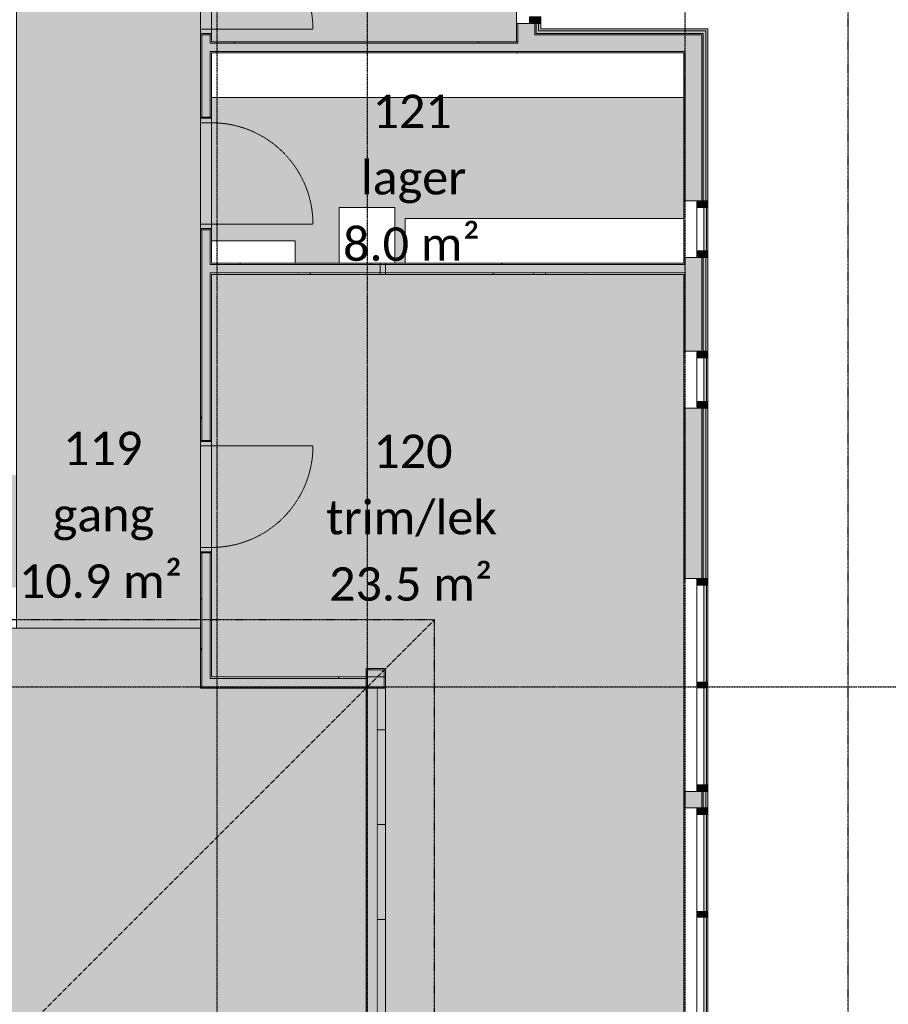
# Model space of a CAD drawing. Header units: millimetres. Extents: x -66110 to 16285, y -16697 to 38719.
# Tile 31 of 35: x -15571 to -7777, y 18750 to 27585. Entities that reach past the tile are written whole.
import ezdxf

# ---------------------------------------------------------------- set-up
doc = ezdxf.new("R2010")
doc.units = ezdxf.units.MM
for name, pattern in [('Dash 1mm', [2, 1, -1]), ('Grid Line', [5, 2, -1, 1, -1]), ('Overhead', [3.96875, 2.38125, -1.5875])]:
    doc.linetypes.add(name, pattern=pattern)
for name, color, linetype, lineweight in [('Curtain Panels', 7, 'Continuous', 9), ('Curtain Wall Mullions', 7, 'Continuous', 18), ('Doors', 7, 'Dash 1mm', 9), ('IfcAnnotation', 7, 'Continuous', 9), ('IfcCurtainWall', 7, 'Continuous', 9), ('IfcDoor', 7, 'Continuous', 9), ('IfcGrid', 7, 'Continuous', 9), ('IfcWall', 7, 'Continuous', 9), ('Not Exported', 7, 'Continuous', 9)]:
    doc.layers.add(name, color=color, linetype=linetype, lineweight=lineweight)
doc.layers.add('IfcFurniture', color=9, linetype='Continuous', lineweight=9, true_color=0x808080)
doc.styles.add('Calibri', font='calibri.ttf', dxfattribs={"height": 300})
pattern_1 = [(0, (0, 0), (812.8, 203.2), [67.056, -542.544, 67.056, -542.544, -3251.2]), (0, (0, 0), (812.8, 203.2), [-1219.2, 67.056, -1152.144, 67.056, -542.544, -1422.4]), (0, (0, 0), (812.8, 203.2), [-3048, 67.056, -339.344, 67.056, -948.944]), (120, (304.8, 101.6), (-582.3764, 602.3054), [67.056, -542.544, 67.056, -542.544, -3251.2]), (120, (304.8, 101.6), (-582.3764, 602.3054), [-1219.2, 67.056, -1152.144, 67.056, -542.544, -1422.4]), (120, (304.8, 101.6), (-582.3764, 602.3054), [-3048, 67.056, -339.344, 67.056, -948.944]), (240, (406.4, 508), (-230.4236, -805.5054), [67.056, -542.544, 67.056, -542.544, -3251.2]), (240, (406.4, 508), (-230.4236, -805.5054), [-1219.2, 67.056, -1152.144, 67.056, -542.544, -1422.4]), (240, (406.4, 508), (-230.4236, -805.5054), [-3048, 67.056, -339.344, 67.056, -948.944])]

# ---------------------------------------------------------------- blocks, each defined once
blk = doc.blocks.new('Dør Enkel - D10x21-1549421-plan 01 eksist_ 200')
at = {"layer": 'Doors', "linetype": 'Continuous'}
for p, q in [((455, 50), (455, 960)), ((-495, -50), (-495, 50)), ((-495, 50), (-455, 50)), ((-455, 50), (-455, -50)), ((455, 50), (455, -50)), ((455, 50), (495, 50)), ((495, 50), (495, -50)), ((-455, -50), (-495, -50)), ((495, -50), (455, -50))]:
    blk.add_line(p, q, dxfattribs=at)
at = {"layer": 'Doors'}
blk.add_arc((455, 50), 910, 90, 180, dxfattribs=at)
at = {"layer": 'IfcDoor'}
for p, q in [((-455, 50), (455, 50)), ((-455, -50), (455, -50))]:
    blk.add_line(p, q, dxfattribs=at)
blk = doc.blocks.new('Dør Enkel_Glassfelt - D10x21__Glassfelt-1556728-plan 01 eksist_ 200')
at = {"layer": 'Doors', "color": 150, "linetype": 'Continuous', "true_color": 0x0080ff}
blk.add_line((455, 50), (455, 960), dxfattribs=at)
at = {"layer": 'Doors', "linetype": 'Continuous'}
for p, q in [((-495, -50), (-495, 50)), ((-495, 50), (-455, 50)), ((-455, 50), (-455, -50)), ((455, 50), (455, -50)), ((455, 50), (495, 50)), ((495, 50), (495, -50)), ((-455, -50), (-495, -50)), ((495, -50), (455, -50))]:
    blk.add_line(p, q, dxfattribs=at)
at = {"layer": 'Doors'}
blk.add_arc((455, 50), 910, 90, 180, dxfattribs=at)
at = {"layer": 'IfcDoor'}
for p, q in [((-455, 50), (455, 50)), ((-455, -50), (455, -50))]:
    blk.add_line(p, q, dxfattribs=at)
blk = doc.blocks.new('Dør Enkel_Glassfelt - D10x21__Glassfelt-1552425-plan 01 eksist_ 200')
at = {"layer": 'Doors', "linetype": 'Continuous'}
for p, q in [((-455, 50), (-495, 50)), ((-495, 50), (-495, -50)), ((-455, -50), (-455, 50)), ((455, -50), (455, 50)), ((495, 50), (455, 50)), ((495, -50), (495, 50)), ((-495, -50), (-455, -50)), ((455, -50), (495, -50))]:
    blk.add_line(p, q, dxfattribs=at)
at = {"layer": 'Doors', "color": 150, "linetype": 'Continuous', "true_color": 0x0080ff}
blk.add_line((455, -50), (455, -960), dxfattribs=at)
at = {"layer": 'Doors'}
blk.add_arc((455, -50), 910, 180, 270, dxfattribs=at)
at = {"layer": 'IfcDoor'}
for p, q in [((-455, 50), (455, 50)), ((-455, -50), (455, -50))]:
    blk.add_line(p, q, dxfattribs=at)
blk = doc.blocks.new('Åpning_instant - 9x21-1771243-plan 01 eksist_ 200')
at = {"layer": 'Doors', "color": 8, "true_color": 0x808080}
for p, q in [((-1487.5, 87.5), (1487.5, 87.5)), ((-1487.5, -87.5), (1487.5, -87.5))]:
    blk.add_line(p, q, dxfattribs=at)
blk = doc.blocks.new('_furniture_boks instance - _furniture_boks instance-1749341-plan 01 eksist_ 200')
at = {"layer": 'IfcFurniture'}
blk.add_line((2118.75, 200), (-2118.75, 200), dxfattribs=at)
blk = doc.blocks.new('_furniture_boks instance - _furniture_boks instance-1749342-plan 01 eksist_ 200')
at = {"layer": 'IfcFurniture'}
for p, q in [((1250, -200), (1250, 200)), ((-1250, -200), (1250, -200))]:
    blk.add_line(p, q, dxfattribs=at)
blk = doc.blocks.new('_furniture_boks instance - _furniture_boks instance-1749343-plan 01 eksist_ 200')
at = {"layer": 'IfcFurniture'}
for p, q in [((250, 250), (-250, 250)), ((-250, 250), (-250, -250)), ((250, -250), (250, 250)), ((-250, -250), (250, -250))]:
    blk.add_line(p, q, dxfattribs=at)
blk = doc.blocks.new('_furniture_boks instance - _furniture_boks instance-1749344-plan 01 eksist_ 200')
at = {"layer": 'IfcFurniture'}
for p, q in [((375, 100), (-375, 100)), ((-375, 100), (-375, -100)), ((375, -100), (375, 100)), ((-375, -100), (375, -100))]:
    blk.add_line(p, q, dxfattribs=at)
blk = doc.blocks.new('Rectangular Mullion - 50x100 høyre-1697099-plan 01 eksist_ 200')
at = {"layer": 'IfcCurtainWall', "true_color": 0xa62f11}
h = blk.add_hatch(color=24, dxfattribs=at)
h.paths.add_polyline_path([(0, 50), (-1, 50), (0, -50)])
h.paths.add_polyline_path([(-10, -50), (-10, 50), (-60, 50), (-60, -50), (-18.3, -50)])
at = {"layer": 'Curtain Wall Mullions'}
for p, q in [((-60, 50), (-60, -50)), ((-10, 50), (-60, 50)), ((-10, -50), (-10, 50)), ((0, 50), (-1, 50)), ((-1, 50), (-1, -50)), ((0, -50), (0, 50)), ((-60, -50), (-10, -50)), ((-1, -50), (0, -50))]:
    blk.add_line(p, q, dxfattribs=at)
blk = doc.blocks.new('System Panel - Gf100-1568728-plan 01 eksist_ 200')
at = {"layer": 'IfcCurtainWall', "true_color": 0x80ffff}
blk.add_hatch(color=131, dxfattribs=at).paths.add_polyline_path([(-195, -12.5), (-195, -37.5), (195, -37.5), (195, -12.5), (37.2, -12.5)])
at = {"layer": 'Curtain Panels'}
for p, q in [((-195, -12.5), (195, -12.5)), ((-195, -37.5), (-195, -12.5)), ((195, -37.5), (-195, -37.5)), ((195, -37.5), (195, -12.5))]:
    blk.add_line(p, q, dxfattribs=at)
blk = doc.blocks.new('Rectangular Mullion - 50x100 høyre-1566875-plan 01 eksist_ 200')
at = {"layer": 'IfcCurtainWall'}
for p, q in [((-17599.6, 32604.1), (-17989.6, 32604.1)), ((-17989.6, 32504.1), (-17599.6, 32504.1))]:
    blk.add_line(p, q, dxfattribs=at)
blk = doc.blocks.new('Rectangular Mullion - 50x100 venstre-V18-plan 01 eksist_ 200')
at = {"layer": 'IfcCurtainWall', "lineweight": 18, "true_color": 0xa62f11}
h = blk.add_hatch(color=24, dxfattribs=at)
h.paths.add_polyline_path([(-60, -50), (-60, 50), (-10, 50), (-10, -50)])
h.paths.add_polyline_path([(-1, 50), (0, 50), (-1, -17.5)])
at = {"layer": 'Curtain Wall Mullions'}
for p, q in [((-60, 50), (-60, -50)), ((-60, 50), (-10, 50)), ((-10, -50), (-10, 50)), ((0, 50), (-1, 50)), ((-1, 50), (-1, -50)), ((0, -50), (0, 50)), ((-60, -50), (-10, -50)), ((0, -50), (-1, -50))]:
    blk.add_line(p, q, dxfattribs=at)
blk = doc.blocks.new('Rectangular Mullion - 50x100 høyre-V19-plan 01 eksist_ 200')
at = {"layer": 'IfcCurtainWall', "true_color": 0xa62f11}
h = blk.add_hatch(color=24, dxfattribs=at)
h.paths.add_polyline_path([(0, 50), (-1, 50), (0, -17.5)])
h.paths.add_polyline_path([(-10, -50), (-10, 50), (-60, 50), (-60, -50)])
at = {"layer": 'Curtain Wall Mullions'}
for p, q in [((-60, 50), (-60, -50)), ((-60, 50), (-10, 50)), ((-10, -50), (-10, 50)), ((0, 50), (-1, 50)), ((-1, 50), (-1, -50)), ((0, -50), (0, 50)), ((-60, -50), (-10, -50)), ((0, -50), (-1, -50))]:
    blk.add_line(p, q, dxfattribs=at)
blk = doc.blocks.new('Rectangular Mullion - 50x100 venstre-V20-plan 01 eksist_ 200')
at = {"layer": 'IfcCurtainWall', "lineweight": 18, "true_color": 0xa62f11}
blk.add_hatch(color=24, dxfattribs=at).paths.add_polyline_path([(-60, -50), (-60, 50), (-10, 50), (-10, -50)])
at = {"layer": 'Curtain Wall Mullions'}
for p, q in [((-60, 50), (-60, -50)), ((-60, 50), (-10, 50)), ((-10, -50), (-10, 50)), ((0, 50), (-1, 50)), ((-1, 50), (-1, -50)), ((0, -50), (0, 50)), ((-60, -50), (-10, -50)), ((0, -50), (-1, -50))]:
    blk.add_line(p, q, dxfattribs=at)
blk = doc.blocks.new('Rectangular Mullion - 50x100 høyre-V21-plan 01 eksist_ 200')
at = {"layer": 'IfcCurtainWall', "true_color": 0xa62f11}
blk.add_hatch(color=24, dxfattribs=at).paths.add_polyline_path([(-10, -50), (-10, 50), (-60, 50), (-60, -50)])
at = {"layer": 'Curtain Wall Mullions'}
for p, q in [((-60, 50), (-60, -50)), ((-60, 50), (-10, 50)), ((-10, -50), (-10, 50)), ((0, 50), (-1, 50)), ((-1, 50), (-1, -50)), ((0, -50), (0, 50)), ((-60, -50), (-10, -50)), ((0, -50), (-1, -50))]:
    blk.add_line(p, q, dxfattribs=at)
blk = doc.blocks.new('Rectangular Mullion - 50x100 høyre-1696992-plan 01 eksist_ 200')
at = {"layer": 'IfcCurtainWall', "true_color": 0xa62f11}
blk.add_hatch(color=24, dxfattribs=at).paths.add_polyline_path([(-10, -17.5), (-10, 50), (-60, 50), (-60, -50), (-10, -50)])
at = {"layer": 'Curtain Wall Mullions'}
for p, q in [((-60, 50), (-60, -50)), ((-10, 50), (-60, 50)), ((-10, -50), (-10, 50)), ((0, 50), (-1, 50)), ((-1, 50), (-1, -50)), ((0, -50), (0, 50)), ((-60, -50), (-10, -50)), ((-1, -50), (0, -50))]:
    blk.add_line(p, q, dxfattribs=at)
blk = doc.blocks.new('Rectangular Mullion - 50x100 høyre-1685542-plan 01 eksist_ 200')
at = {"layer": 'IfcCurtainWall'}
for p, q in [((-9496, 22569), (-9496, 22560)), ((-9396, 22560), (-9396, 22569))]:
    blk.add_line(p, q, dxfattribs=at)
blk = doc.blocks.new('System Panel - Gf100-1697005-plan 01 eksist_ 200')
at = {"layer": 'IfcCurtainWall', "true_color": 0x80ffff}
blk.add_hatch(color=131, dxfattribs=at).paths.add_polyline_path([(-435, -12.5), (-435, -37.5), (435, -37.5), (435, -12.5), (409.2, -12.5)])
at = {"layer": 'Curtain Panels'}
for p, q in [((435, -12.5), (-435, -12.5)), ((-435, -12.5), (-435, -37.5)), ((-435, -37.5), (435, -37.5)), ((435, -37.5), (435, -12.5))]:
    blk.add_line(p, q, dxfattribs=at)
blk = doc.blocks.new('Rectangular Mullion - 50x100 venstre-1696979-plan 01 eksist_ 200')
at = {"layer": 'IfcCurtainWall', "true_color": 0xa62f11}
blk.add_hatch(color=24, dxfattribs=at).paths.add_polyline_path([(-60, -50), (-60, 50), (-10, 50), (-10, -50)])
at = {"layer": 'Curtain Wall Mullions'}
for p, q in [((-60, -50), (-60, 50)), ((-60, 50), (-10, 50)), ((-10, 50), (-10, -50)), ((-1, -50), (-1, 50)), ((-1, 50), (0, 50)), ((0, 50), (0, -50)), ((-10, -50), (-60, -50)), ((0, -50), (-1, -50))]:
    blk.add_line(p, q, dxfattribs=at)
blk = doc.blocks.new('Rectangular Mullion - 50x100-V22-plan 01 eksist_ 200')
at = {"layer": 'IfcCurtainWall'}
for p, q in [((-9496, 20720), (-9496, 21590)), ((-9396, 21590), (-9396, 20720))]:
    blk.add_line(p, q, dxfattribs=at)
blk = doc.blocks.new('Rectangular Mullion - 50x100-1696989-plan 01 eksist_ 200')
at = {"layer": 'IfcCurtainWall', "true_color": 0xa62f11}
blk.add_hatch(color=24, dxfattribs=at).paths.add_polyline_path([(-25, 50), (25, 50), (25, -50), (-25, -50), (-25, -17.5)])
at = {"layer": 'Curtain Wall Mullions'}
for p, q in [((-25, 50), (25, 50)), ((-25, -50), (-25, 50)), ((25, 50), (25, -50)), ((25, -50), (-25, -50))]:
    blk.add_line(p, q, dxfattribs=at)
blk = doc.blocks.new('System Panel - Gf100-1697024-plan 01 eksist_ 200')
at = {"layer": 'IfcCurtainWall', "true_color": 0x80ffff}
blk.add_hatch(color=131, dxfattribs=at).paths.add_polyline_path([(430, -37.5), (430, -12.5), (-430, -12.5), (-430, -37.5)])
at = {"layer": 'Curtain Panels'}
for p, q in [((430, -12.5), (-430, -12.5)), ((-430, -12.5), (-430, -37.5)), ((-430, -37.5), (430, -37.5)), ((430, -37.5), (430, -12.5))]:
    blk.add_line(p, q, dxfattribs=at)
blk = doc.blocks.new('Rectangular Mullion - 50x100-1686217-plan 01 eksist_ 200')
at = {"layer": 'IfcCurtainWall'}
for p, q in [((-9496, 18672.5), (-9496, 19532.5)), ((-9396, 19532.5), (-9396, 18672.5))]:
    blk.add_line(p, q, dxfattribs=at)

msp = doc.modelspace()

# ---------------------------------------------------------------- hatches: boundary and pattern name
at = {"layer": 'IfcWall', "true_color": 0xffffcd}
h = msp.add_hatch(color=7, dxfattribs=at)
h.paths.add_polyline_path([(-11100, 27300), (-10950, 27300), (-10950, 27550), (-11100, 27550), (-11100, 27375)])
h.paths.add_polyline_path([(-11100, 29460), (-10950, 29460), (-10950, 29701.8), (-11100, 29701.8)])
h.paths.add_polyline_path([(-10950, 30474.4), (-10950, 31050), (-11100, 30900), (-11100, 30474.4)])
at = {"layer": 'IfcWall', "true_color": 0x787878}
h = msp.add_hatch(dxfattribs=at)
h.set_pattern_fill('FP_1', color=8, style=0, pattern_type=2)
h.set_pattern_definition(pattern_1)
h.paths.add_polyline_path([(-11100, 27387.5), (-11100, 27550), (-11112.5, 27550), (-11112.5, 27387.5)])
h.paths.add_polyline_path([(-11100, 29460), (-11100, 29701.8), (-11112.5, 29701.8), (-11112.5, 29460)])
h.paths.add_polyline_path([(-11112.5, 30474.4), (-11100, 30474.4), (-11100, 30917.7), (-11112.5, 30905.2), (-11112.5, 30570.3)])
h = msp.add_hatch(color=8, dxfattribs=at)
h.paths.add_polyline_path([(-10950, 27450), (-10938, 27450), (-10938, 27550), (-10950, 27550), (-10950, 27462)])
h.paths.add_polyline_path([(-10950, 29460), (-10938, 29460), (-10938, 29701.8), (-10950, 29701.8)])
h.paths.add_polyline_path([(-10950, 30474.4), (-10938, 30474.4), (-10938, 30849.9), (-10950, 30837.9), (-10950, 30570.3)])
at = {"layer": 'IfcWall', "true_color": 0xf0f0f0}
h = msp.add_hatch(color=7, dxfattribs=at)
h.paths.add_polyline_path([(-10915, 27462), (-10915, 27550), (-10938, 27550), (-10938, 27462)])
h.paths.add_polyline_path([(-10915, 29460), (-10915, 29701.8), (-10938, 29701.8), (-10938, 29460)])
h.paths.add_polyline_path([(-10938, 30474.4), (-10915, 30474.4), (-10915, 30855.9), (-10938, 30832.9), (-10938, 30570.3)])
at = {"layer": 'IfcWall', "true_color": 0xa62f11}
h = msp.add_hatch(color=24, dxfattribs=at)
h.paths.add_polyline_path([(-10915, 27485), (-10896, 27485), (-10896, 27550), (-10915, 27550), (-10915, 27504)])
h.paths.add_polyline_path([(-10915, 29460), (-10896, 29460), (-10896, 29701.8), (-10915, 29701.8)])
h.paths.add_polyline_path([(-10896, 30474.4), (-10896, 30842.4), (-10915, 30823.4), (-10915, 30474.4)])
at = {"layer": 'IfcWall', "true_color": 0x787878}
h = msp.add_hatch(dxfattribs=at)
h.set_pattern_fill('FP_1', color=8, style=0, pattern_type=2)
h.set_pattern_definition(pattern_1)
h.paths.add_polyline_path([(-13937.5, 21587.6), (-13937.5, 22800), (-13950, 22800), (-13950, 21587.6)])
h.paths.add_polyline_path([(-13937.5, 23810), (-13937.5, 25700), (-13950, 25700), (-13950, 23810)])
h.paths.add_polyline_path([(-13937.5, 26710), (-13937.5, 27450), (-13950, 27450), (-13950, 26710)])
h.paths.add_polyline_path([(-13937.5, 28460), (-13937.5, 28750), (-13950, 28750), (-13950, 28460)])
at = {"layer": 'IfcWall', "true_color": 0xffffcd}
h = msp.add_hatch(color=7, dxfattribs=at)
h.paths.add_polyline_path([(-13862.5, 21600.1), (-13862.5, 22800), (-13937.5, 22800), (-13937.5, 21600.1)])
h.paths.add_polyline_path([(-13862.5, 23810), (-13862.5, 25700), (-13937.5, 25700), (-13937.5, 23810)])
h.paths.add_polyline_path([(-13862.5, 26710), (-13862.5, 27450), (-13937.5, 27450), (-13937.5, 26710)])
h.paths.add_polyline_path([(-13937.5, 28460), (-13862.5, 28460), (-13862.5, 28750), (-13937.5, 28750)])
at = {"layer": 'IfcWall', "true_color": 0x787878}
h = msp.add_hatch(dxfattribs=at)
h.set_pattern_fill('FP_1', color=8, style=0, pattern_type=2)
h.set_pattern_definition(pattern_1)
h.paths.add_polyline_path([(-13850, 21675.1), (-13850, 22800), (-13862.5, 22800), (-13862.5, 21675.1)])
h.paths.add_polyline_path([(-13850, 23810), (-13850, 25312.5), (-13862.5, 25312.5), (-13862.5, 23810)])
h.paths.add_polyline_path([(-13862.5, 25387.5), (-13850, 25387.5), (-13850, 25700), (-13862.5, 25700), (-13862.5, 25400)])
h.paths.add_polyline_path([(-13862.5, 26710), (-13850, 26710.6), (-13850, 27300), (-13862.5, 27300), (-13862.5, 26710.6)])
h.paths.add_polyline_path([(-13862.5, 27375), (-13850, 27375), (-13850, 27450), (-13862.5, 27450), (-13862.5, 27387.5)])
h.paths.add_polyline_path([(-13862.5, 28460), (-13850, 28460), (-13850, 28750), (-13862.5, 28750)])
at = {"layer": 'IfcWall', "true_color": 0xf0f0f0}
msp.add_hatch(color=7, dxfattribs=at).paths.add_polyline_path([(-10896, 27462), (-9415, 27462), (-9415, 27485), (-10915, 27485), (-10915, 27462)])
at = {"layer": 'IfcWall', "true_color": 0xa62f11}
msp.add_hatch(color=24, dxfattribs=at).paths.add_polyline_path([(-10896, 27485), (-9396, 27485), (-9396, 27504), (-10896, 27504)])
h = msp.add_hatch(color=24, dxfattribs=at)
h.paths.add_polyline_path([(-9415, 18396), (-9396, 18396), (-9396, 18612.5), (-9415, 18612.5), (-9415, 18415)])
h.paths.add_polyline_path([(-9396, 20512.5), (-9396, 20660), (-9415, 20660), (-9415, 20512.5)])
h.paths.add_polyline_path([(-9415, 22570), (-9396, 22570), (-9396, 23600), (-9415, 23600), (-9415, 23279.7)])
h.paths.add_polyline_path([(-9396, 26012.7), (-9396, 27485), (-9415, 27485), (-9415, 26012.7)])
at = {"layer": 'IfcWall', "true_color": 0x787878}
h = msp.add_hatch(dxfattribs=at)
h.set_pattern_fill('FP_1', color=8, style=0, pattern_type=2)
h.set_pattern_definition(pattern_1)
h.paths.add_polyline_path([(-13850, 27375), (-12237.5, 27375), (-12237.5, 27387.5), (-13850, 27387.5)])
h.paths.add_polyline_path([(-11100, 27375), (-11100, 27387.5), (-11227.5, 27387.5), (-11227.5, 27375), (-11112.5, 27375)])
h = msp.add_hatch(dxfattribs=at)
h.set_pattern_fill('FP_1', color=8, style=0, pattern_type=2)
h.set_pattern_definition(pattern_1)
h.paths.add_polyline_path([(-12237.5, 27375), (-11227.5, 27375), (-11227.5, 27387.5), (-12237.5, 27387.5)])
at = {"layer": 'IfcWall', "true_color": 0xffffcd}
for points in [[(-10950, 27300), (-9450, 27300), (-9450, 27450), (-10950, 27450), (-10950, 27353.9)], [(-12337.5, 25312.5), (-9804.9, 25312.5), (-9804.9, 25387.5), (-12337.5, 25387.5)], [(-9600, 25312.5), (-9600, 25387.5), (-9804.9, 25387.5), (-9804.9, 25312.5), (-9612.5, 25312.5)], [(-12450, 21750.1), (-12450, 21600.1), (-12300, 21600.1), (-12300, 21750.1)], [(-13862.5, 21600.1), (-12462.5, 21600.1), (-12462.5, 21675.1), (-13862.5, 21675.1)]]:
    msp.add_hatch(color=7, dxfattribs=at).paths.add_polyline_path(points)
at = {"layer": 'IfcWall', "true_color": 0x787878}
msp.add_hatch(color=8, dxfattribs=at).paths.add_polyline_path([(-10896, 27450), (-9438, 27450), (-9438, 27462), (-10938, 27462), (-10938, 27450), (-10915, 27450)])
h = msp.add_hatch(color=8, dxfattribs=at)
h.paths.add_polyline_path([(-9450, 18438), (-9438, 18438), (-9438, 18612.5), (-9450, 18612.5), (-9450, 18450)])
h.paths.add_polyline_path([(-9438, 20512.5), (-9438, 20660), (-9450, 20660), (-9450, 20512.5)])
h.paths.add_polyline_path([(-9450, 22570), (-9438, 22570), (-9438, 23600), (-9450, 23600), (-9450, 23279.7)])
h.paths.add_polyline_path([(-9438, 26012.7), (-9438, 27450), (-9450, 27450), (-9450, 26012.7)])
at = {"layer": 'IfcWall', "true_color": 0xf0f0f0}
h = msp.add_hatch(color=7, dxfattribs=at)
h.paths.add_polyline_path([(-9438, 18415), (-9415, 18415), (-9415, 18612.5), (-9438, 18612.5), (-9438, 18438)])
h.paths.add_polyline_path([(-9438, 20512.5), (-9415, 20512.5), (-9415, 20660), (-9438, 20660)])
h.paths.add_polyline_path([(-9415, 22570), (-9415, 23600), (-9438, 23600), (-9438, 22570)])
h.paths.add_polyline_path([(-9415, 26012.7), (-9415, 27462), (-9438, 27462), (-9438, 26012.7)])
at = {"layer": 'IfcWall', "true_color": 0xffffcd}
h = msp.add_hatch(color=7, dxfattribs=at)
h.paths.add_polyline_path([(-12237.5, 27300), (-12237.5, 27375), (-13862.5, 27375), (-13862.5, 27300), (-13850, 27300)])
h.paths.add_polyline_path([(-11112.5, 27300), (-11100, 27300), (-11100, 27375), (-11227.5, 27375), (-11227.5, 27300)])
at = {"layer": 'IfcWall', "true_color": 0x787878}
h = msp.add_hatch(dxfattribs=at)
h.set_pattern_fill('FP_1', color=8, style=0, pattern_type=2)
h.set_pattern_definition(pattern_1)
h.paths.add_polyline_path([(-13850, 27287.5), (-12237.5, 27287.5), (-12237.5, 27300), (-13850, 27300)])
h.paths.add_polyline_path([(-11100, 27287.5), (-11100, 27300), (-11227.5, 27300), (-11227.5, 27287.5), (-11112.5, 27287.5)])
at = {"layer": 'IfcWall', "lineweight": 5, "true_color": 0xffffcd}
for points in [[(-11227.5, 27300), (-11227.5, 27375), (-12237.5, 27375), (-12237.5, 27300), (-11394.7, 27300)], [(-13862.5, 25312.5), (-12287.5, 25312.5), (-12287.5, 25387.5), (-13862.5, 25387.5)], [(-9463.5, 23896), (-9450, 23896), (-9450, 24100), (-9600, 24100), (-9600, 23896)], [(-9463.5, 23600), (-9450, 23600), (-9450, 23896), (-9600, 23896), (-9600, 23600)]]:
    msp.add_hatch(color=7, dxfattribs=at).paths.add_polyline_path(points)
at = {"layer": 'IfcWall', "true_color": 0x787878}
h = msp.add_hatch(dxfattribs=at)
h.set_pattern_fill('FP_1', color=8, style=0, pattern_type=2)
h.set_pattern_definition(pattern_1)
h.paths.add_polyline_path([(-12237.5, 27287.5), (-11227.5, 27287.5), (-11227.5, 27300), (-12237.5, 27300)])
h = msp.add_hatch(dxfattribs=at)
h.set_pattern_fill('FP_1', color=8, style=0, pattern_type=2)
h.set_pattern_definition(pattern_1)
h.paths.add_polyline_path([(-9600, 27287.5), (-9600, 27300), (-11100, 27300), (-11100, 27287.5), (-9612.5, 27287.5)])
at = {"layer": 'IfcWall', "true_color": 0xffffcd}
h = msp.add_hatch(color=7, dxfattribs=at)
h.paths.add_polyline_path([(-9600, 18450), (-9450, 18450), (-9450, 18612.5), (-9600, 18612.5), (-9600, 18600)])
h.paths.add_polyline_path([(-9450, 20512.5), (-9450, 20660), (-9600, 20660), (-9600, 20512.5), (-9463.5, 20512.5)])
h.paths.add_polyline_path([(-9463.5, 22570), (-9450, 22570), (-9450, 23600), (-9600, 23600), (-9600, 22570)])
h.paths.add_polyline_path([(-9450, 26012.7), (-9450, 27300), (-9600, 27300), (-9600, 26012.7), (-9463.5, 26012.7)])
at = {"layer": 'IfcWall', "true_color": 0x787878}
h = msp.add_hatch(dxfattribs=at)
h.set_pattern_fill('FP_1', color=8, style=0, pattern_type=2)
h.set_pattern_definition(pattern_1)
h.paths.add_polyline_path([(-9600, 18600), (-9600, 18612.5), (-9612.5, 18612.5), (-9612.5, 18600)])
h.paths.add_polyline_path([(-9612.5, 20512.5), (-9600, 20512.5), (-9600, 20660), (-9612.5, 20660)])
h.paths.add_polyline_path([(-9612.5, 22570), (-9600, 22570), (-9600, 23600), (-9612.5, 23600)])
h.paths.add_polyline_path([(-9612.5, 26012.7), (-9600, 26012.7), (-9600, 27287.5), (-9612.5, 27287.5), (-9612.5, 26710.6)])
h = msp.add_hatch(dxfattribs=at)
h.set_pattern_fill('FP_1', color=8, style=0, pattern_type=2)
h.set_pattern_definition(pattern_1)
h.paths.add_polyline_path([(-9600, 24610), (-9600, 25300), (-9612.5, 25300), (-9612.5, 24610)])
h.paths.add_polyline_path([(-9612.5, 25400), (-9600, 25400), (-9600, 25450), (-9612.5, 25450)])
h.paths.add_polyline_path([(-9612.5, 25960), (-9600, 25960), (-9600, 26012.7), (-9612.5, 26012.7)])
at = {"layer": 'IfcWall', "true_color": 0xffffcd}
h = msp.add_hatch(color=7, dxfattribs=at)
h.paths.add_polyline_path([(-9463.5, 24610), (-9450, 24610), (-9450, 25450), (-9600, 25450), (-9600, 24610)])
h.paths.add_polyline_path([(-9450, 25960), (-9450, 26012.7), (-9600, 26012.7), (-9600, 25960), (-9463.5, 25960)])
at = {"layer": 'IfcWall', "true_color": 0x787878}
h = msp.add_hatch(color=8, dxfattribs=at)
h.paths.add_polyline_path([(-9438, 24610), (-9438, 25450), (-9450, 25450), (-9450, 24610)])
h.paths.add_polyline_path([(-9438, 25960), (-9438, 26012.7), (-9450, 26012.7), (-9450, 25960)])
at = {"layer": 'IfcWall', "true_color": 0xf0f0f0}
h = msp.add_hatch(color=7, dxfattribs=at)
h.paths.add_polyline_path([(-9415, 24610), (-9415, 25450), (-9438, 25450), (-9438, 24610)])
h.paths.add_polyline_path([(-9438, 25960), (-9415, 25960), (-9415, 26012.7), (-9438, 26012.7)])
at = {"layer": 'IfcWall', "true_color": 0xa62f11}
h = msp.add_hatch(color=24, dxfattribs=at)
h.paths.add_polyline_path([(-9396, 24610), (-9396, 25450), (-9415, 25450), (-9415, 24610)])
h.paths.add_polyline_path([(-9396, 25960), (-9396, 26012.7), (-9415, 26012.7), (-9415, 25960)])
at = {"layer": 'IfcWall', "true_color": 0x787878}
h = msp.add_hatch(dxfattribs=at)
h.set_pattern_fill('FP_1', color=8, style=0, pattern_type=2)
h.set_pattern_definition(pattern_1)
h.paths.add_polyline_path([(-12287.5, 25387.5), (-12287.5, 25400), (-13850, 25400), (-13850, 25387.5), (-12705.8, 25387.5)])
h = msp.add_hatch(dxfattribs=at)
h.set_pattern_fill('FP_1', color=8, style=0, pattern_type=2)
h.set_pattern_definition(pattern_1)
h.paths.add_polyline_path([(-9804.9, 25387.5), (-9804.9, 25400), (-12337.5, 25400), (-12337.5, 25387.5), (-10751, 25387.5)])
h = msp.add_hatch(dxfattribs=at)
h.set_pattern_fill('FP_1', color=8, style=0, pattern_type=2)
h.set_pattern_definition(pattern_1)
h.paths.add_polyline_path([(-9612.5, 25387.5), (-9600, 25387.5), (-9600, 25400), (-9804.9, 25400), (-9804.9, 25387.5)])
h = msp.add_hatch(dxfattribs=at)
h.set_pattern_fill('FP_1', color=8, style=0, pattern_type=2)
h.set_pattern_definition(pattern_1)
h.paths.add_polyline_path([(-13850, 25312.5), (-13850, 25300), (-12287.5, 25300), (-12287.5, 25312.5)])
h = msp.add_hatch(dxfattribs=at)
h.set_pattern_fill('FP_1', color=8, style=0, pattern_type=2)
h.set_pattern_definition(pattern_1)
h.paths.add_polyline_path([(-12337.5, 25300), (-9804.9, 25300), (-9804.9, 25312.5), (-12337.5, 25312.5)])
h = msp.add_hatch(dxfattribs=at)
h.set_pattern_fill('FP_1', color=8, style=0, pattern_type=2)
h.set_pattern_definition(pattern_1)
h.paths.add_polyline_path([(-9600, 25300), (-9600, 25312.5), (-9804.9, 25312.5), (-9804.9, 25300), (-9612.5, 25300)])
h = msp.add_hatch(dxfattribs=at)
h.set_pattern_fill('FP_1', color=8, style=0, pattern_type=2)
h.set_pattern_definition(pattern_1)
h.paths.add_polyline_path([(-9600, 24100), (-9612.5, 24100), (-9612.5, 23896), (-9600, 23896)])
at = {"layer": 'IfcWall', "lineweight": 5, "true_color": 0x787878}
for points in [[(-9438, 24100), (-9450, 24100), (-9450, 23896), (-9438, 23896)], [(-9438, 23896), (-9450, 23896), (-9450, 23600), (-9438, 23600)]]:
    msp.add_hatch(color=8, dxfattribs=at).paths.add_polyline_path(points)
at = {"layer": 'IfcWall', "lineweight": 5, "true_color": 0xf0f0f0}
for points in [[(-9415, 24100), (-9438, 24100), (-9438, 23896), (-9415, 23896)], [(-9415, 23896), (-9438, 23896), (-9438, 23600), (-9415, 23600)]]:
    msp.add_hatch(color=7, dxfattribs=at).paths.add_polyline_path(points)
at = {"layer": 'IfcWall', "lineweight": 5, "true_color": 0xa62f11}
for points in [[(-9396, 24100), (-9415, 24100), (-9415, 23896), (-9396, 23896)], [(-9396, 23896), (-9415, 23896), (-9415, 23600), (-9396, 23600)]]:
    msp.add_hatch(color=24, dxfattribs=at).paths.add_polyline_path(points)
at = {"layer": 'IfcWall', "true_color": 0x787878}
h = msp.add_hatch(dxfattribs=at)
h.set_pattern_fill('FP_1', color=8, style=0, pattern_type=2)
h.set_pattern_definition(pattern_1)
h.paths.add_polyline_path([(-9612.5, 23896), (-9612.5, 23600), (-9600, 23600), (-9600, 23896)])
h = msp.add_hatch(dxfattribs=at)
h.set_pattern_fill('FP_1', color=8, style=0, pattern_type=2)
h.set_pattern_definition(pattern_1)
h.paths.add_polyline_path([(-12450, 21587.6), (-12450, 21762.6), (-12462.5, 21762.6), (-12462.5, 21587.6)])
h = msp.add_hatch(dxfattribs=at)
h.set_pattern_fill('FP_1', color=8, style=0, pattern_type=2)
h.set_pattern_definition(pattern_1)
h.paths.add_polyline_path([(-12450, 21587.6), (-12287.5, 21587.6), (-12287.5, 21762.6), (-12450, 21762.6), (-12450, 21750.1), (-12300, 21750.1), (-12300, 21600.1), (-12450, 21600.1)])
h = msp.add_hatch(dxfattribs=at)
h.set_pattern_fill('FP_1', color=8, style=0, pattern_type=2)
h.set_pattern_definition(pattern_1)
h.paths.add_polyline_path([(-12462.5, 21675.1), (-12462.5, 21687.6), (-13850, 21687.6), (-13850, 21675.1), (-13325.8, 21675.1)])
h = msp.add_hatch(dxfattribs=at)
h.set_pattern_fill('FP_1', color=8, style=0, pattern_type=2)
h.set_pattern_definition(pattern_1)
h.paths.add_polyline_path([(-12462.5, 21587.6), (-12462.5, 21600.1), (-13937.5, 21600.1), (-13937.5, 21587.6), (-13325.8, 21587.6)])
at = {"layer": 'IfcWall', "true_color": 0xd2d2d2}
for points in [[(-12362.5, 21212.5), (-12287.5, 21212.5), (-12287.5, 21587.6), (-12362.5, 21587.6), (-12362.5, 21564.2)], [(-12362.5, 21212.5), (-12362.5, 20362.5), (-12287.5, 20362.5), (-12287.5, 21212.5)], [(-12362.5, 19512.5), (-12287.5, 19512.5), (-12287.5, 20362.5), (-12362.5, 20362.5), (-12362.5, 19848.8)], [(-12287.5, 18662.5), (-12287.5, 19512.5), (-12362.5, 19512.5), (-12362.5, 18662.5)]]:
    msp.add_hatch(color=254, dxfattribs=at).paths.add_polyline_path(points)
at = {"layer": 'Not Exported', "true_color": 0xedfae6}
h = msp.add_hatch(color=7, dxfattribs=at)
h.paths.add_polyline_path([(-13850, 27387.5), (-11112.5, 27387.5), (-11112.5, 30905.2), (-9617.7, 32400), (-11021.3, 33803.6), (-12110.2, 32714.7), (-12437.3, 32387.6), (-13850, 32387.6), (-13850, 28460), (-13900, 28460), (-13900, 27450), (-13850, 27450)])
h.paths.add_polyline_path([(-13128.8, 28622.6), (-13553.1, 29046.9), (-12987.4, 29612.6), (-12138.9, 29612.6), (-13093.5, 28658)])
at = {"layer": 'Not Exported', "true_color": 0xe6f3fa}
msp.add_hatch(color=7, dxfattribs=at).paths.add_polyline_path([(-14613.2, 22125), (-13950, 22125), (-13950, 22800), (-13900, 22800), (-13900, 23810), (-13950, 23810), (-13950, 25700), (-13900, 25700), (-13900, 26710), (-13950, 26710.6), (-13950, 27450), (-13900, 27450), (-13900, 28460), (-13950, 28460), (-13950, 28750), (-15600, 28750), (-15600, 28700), (-15650, 28700), (-15650, 27690), (-15600, 27690), (-15600, 23500), (-15650, 23500), (-15650, 22490), (-15600, 22490), (-15600, 22125), (-15497, 22125)])
at = {"layer": 'Not Exported', "true_color": 0xe7e8db}
msp.add_hatch(color=254, dxfattribs=at).paths.add_polyline_path([(-12146.4, 25400), (-12112.5, 25400), (-12112.5, 25800), (-9612.5, 25800), (-9614.7, 26887.5), (-13850, 26887.5), (-13850, 26710), (-13900, 26710), (-13900, 25700), (-13850, 25700), (-13850, 25600), (-13100, 25600), (-13100, 25400), (-12705.8, 25400), (-12705.8, 25900), (-12205.8, 25900), (-12205.8, 25400)])
at = {"layer": 'Not Exported', "true_color": 0xedfae6}
for points in [[(-12287.5, 18612.5), (-9612.5, 18612.5), (-9612.5, 25300), (-13850, 25300), (-13850, 23810), (-13900, 23810), (-13900, 22800), (-13850, 22800), (-13850, 21687.6), (-12462.5, 21687.6), (-12462.5, 21762.6), (-12287.5, 21762.6), (-12287.5, 18660.4)], [(-18450, 10712.5), (-15312.5, 10712.5), (-15312.5, 12312.5), (-12462.5, 12312.5), (-12462.5, 16420), (-12354.3, 16420), (-12354.3, 18230), (-12462.5, 18230), (-12462.5, 18612.5), (-12375, 18612.5), (-12375, 21587.6), (-13950, 21587.6), (-13950, 22125), (-18450, 22125), (-18450, 21695.8), (-18500, 21695.8), (-18500, 20850), (-18450, 20850), (-18450, 18760), (-18500, 18760), (-18500, 17750), (-18450, 17750), (-18450, 16400), (-18500, 16400), (-18500, 14590), (-18450, 14590), (-18450, 12450), (-18500, 12450), (-18500, 11440), (-18450, 11440), (-18450, 10725)]]:
    msp.add_hatch(color=7, dxfattribs=at).paths.add_polyline_path(points)

# ---------------------------------------------------------------- linework, layer by layer
at = {"layer": 'IfcAnnotation', "linetype": 'Overhead', "lineweight": 25}
for p, q in [((-8136.5, 16400), (-8136.5, 28967.2)), ((-11850, 22200), (-22100, 22200)), ((-11850, 22200), (-16975, 17074.9)), ((-11850, 10200), (-11850, 22200))]:
    msp.add_line(p, q, dxfattribs=at)
at = {"layer": 'IfcGrid', "color": 9, "linetype": 'Grid Line', "lineweight": 25, "true_color": 0xc0c0c0}
for p, q in [((-13800, -6068.3), (-13800, 34991.8)), ((-12450, -6068.3), (-12450, 34991.8)), ((-9600, -6068.3), (-9600, 34991.8)), ((-54931.9, 21600.1), (4529.7, 21600.1))]:
    msp.add_line(p, q, dxfattribs=at)
at = {"layer": 'IfcWall'}
for p, q in [((-11112.5, 27550), (-11112.5, 29460)), ((-11100, 27375), (-11100, 27550)), ((-10950, 27450), (-10950, 27550)), ((-10938, 27462), (-10938, 27550)), ((-10915, 27485), (-10915, 27550)), ((-9415, 27485), (-10915, 27485)), ((-10896, 27560), (-10896, 27551)), ((-9415, 25960), (-9415, 27485)), ((-13937.5, 26710), (-13937.5, 27450)), ((-13862.5, 27375), (-13862.5, 27450)), ((-11100, 27387.5), (-11112.5, 27387.5)), ((-9450, 27450), (-10950, 27450)), ((-9438, 27462), (-10938, 27462)), ((-9450, 25960), (-9450, 27450)), ((-9438, 25960), (-9438, 27462)), ((-13862.5, 27375), (-11100, 27375)), ((-9600, 27300), (-13862.5, 27300)), ((-13862.5, 26710), (-13862.5, 27300)), ((-9600, 25960), (-9600, 27300)), ((-9612.5, 25450), (-9612.5, 25960)), ((-9396, 25959), (-9396, 25950)), ((-13937.5, 23810), (-13937.5, 25700)), ((-13862.5, 25387.5), (-13862.5, 25700)), ((-9600, 25387.5), (-9600, 25450)), ((-9450, 24610), (-9450, 25450)), ((-9438, 24610), (-9438, 25450)), ((-9415, 24610), (-9415, 25450)), ((-9396, 25460), (-9396, 25451)), ((-13862.5, 25387.5), (-9600, 25387.5)), ((-9600, 25400), (-9612.5, 25400)), ((-13862.5, 23810), (-13862.5, 25312.5)), ((-13862.5, 25312.5), (-9600, 25312.5)), ((-9600, 25300), (-9612.5, 25300)), ((-9600, 24610), (-9600, 25312.5)), ((-9612.5, 24100), (-9612.5, 24610)), ((-9396, 24609), (-9396, 24600)), ((-9600, 22570), (-9600, 24100)), ((-9450, 22570), (-9450, 24100)), ((-9438, 22570), (-9438, 24100)), ((-9415, 22570), (-9415, 24100)), ((-9396, 24110), (-9396, 24101)), ((-13937.5, 21600.1), (-13937.5, 22800)), ((-13862.5, 21675.1), (-13862.5, 22800)), ((-9612.5, 20660), (-9612.5, 22570)), ((-12300, 21750.1), (-12450, 21750.1)), ((-12450, 21750.1), (-12450, 21600.1)), ((-12300, 21750.1), (-12300, 21600.1)), ((-12462.5, 21675.1), (-13862.5, 21675.1)), ((-12462.5, 21600.1), (-13937.5, 21600.1)), ((-12450, 21600.1), (-12300, 21600.1)), ((-9600, 20512.5), (-9600, 20660)), ((-9450, 20512.5), (-9450, 20660)), ((-9438, 20512.5), (-9438, 20660)), ((-9415, 20512.5), (-9415, 20660)), ((-9396, 20670), (-9396, 20661)), ((-9612.5, 18612.5), (-9612.5, 20512.5))]:
    msp.add_line(p, q, dxfattribs=at)
at = {"layer": 'IfcWall', "lineweight": 18}
for p, q in [((-11112.5, 27387.5), (-11112.5, 27550)), ((-11112.5, 27550), (-10896, 27550)), ((-10896, 27504), (-10896, 27550)), ((-9396, 27504), (-10896, 27504)), ((-9396, 27504), (-9396, 25960)), ((-13950, 27450), (-13950, 26710)), ((-13850, 27450), (-13950, 27450)), ((-13850, 27387.5), (-13850, 27450)), ((-11112.5, 27387.5), (-13850, 27387.5)), ((-13850, 27287.5), (-9612.5, 27287.5)), ((-13850, 26710), (-13850, 27287.5)), ((-9612.5, 27287.5), (-9612.5, 25960)), ((-13950, 26710), (-13850, 26710)), ((-9612.5, 25960), (-9396, 25960)), ((-13950, 25700), (-13950, 23810)), ((-13850, 25700), (-13950, 25700)), ((-13850, 25600), (-13850, 25700)), ((-9612.5, 25400), (-9612.5, 25450)), ((-9612.5, 25450), (-9396, 25450)), ((-9396, 24610), (-9396, 25450)), ((-12705.8, 25400), (-13100, 25400)), ((-12337.5, 25400), (-12337.5, 25300)), ((-12287.5, 25300), (-12287.5, 25400)), ((-12205.8, 25400), (-9612.5, 25400)), ((-13850, 23810), (-13850, 25300)), ((-13850, 25300), (-9612.5, 25300)), ((-9612.5, 24610), (-9612.5, 25300)), ((-9612.5, 24610), (-9396, 24610)), ((-9612.5, 24100), (-9612.5, 22570)), ((-9612.5, 24100), (-9396, 24100)), ((-9396, 24100), (-9396, 22570)), ((-13950, 23810), (-13850, 23810)), ((-13950, 22800), (-13950, 21587.6)), ((-13850, 22800), (-13950, 22800)), ((-13850, 21687.6), (-13850, 22800)), ((-9612.5, 22570), (-9396, 22570)), ((-12287.5, 21762.6), (-12462.5, 21762.6)), ((-12462.5, 21762.6), (-12462.5, 21587.6)), ((-12287.5, 21587.6), (-12287.5, 21762.6)), ((-12462.5, 21687.6), (-13850, 21687.6)), ((-12287.5, 21587.6), (-13950, 21587.6)), ((-12362.5, 21587.6), (-12362.5, 18612.5)), ((-12287.5, 18612.5), (-12287.5, 21587.6)), ((-12287.5, 21212.5), (-12362.5, 21212.5)), ((-9612.5, 20660), (-9612.5, 20512.5)), ((-9612.5, 20660), (-9396, 20660)), ((-9396, 20660), (-9396, 20512.5)), ((-9612.5, 20512.5), (-9396, 20512.5)), ((-12287.5, 20362.5), (-12362.5, 20362.5)), ((-12287.5, 19512.5), (-12362.5, 19512.5))]:
    msp.add_line(p, q, dxfattribs=at)
at = {"layer": 'Not Exported', "flags": 128}
for points in [[(-12437.3, 32387.6), (-13850, 32387.6), (-13850, 28901.6), (-13850, 28750), (-13850, 28672), (-13850, 27387.5), (-11112.5, 27387.5), (-11112.5, 30905.2), (-9617.7, 32400), (-11021.3, 33803.6)], [(-13950, 27337.5), (-13950, 28750), (-15600, 28750), (-15600, 27287.5), (-15600, 26225), (-15600, 24850), (-15600, 24775), (-15600, 24750), (-15600, 22125), (-13950, 22125), (-13950, 25350)], [(-9612.5, 27287.5), (-11004.3, 27287.5), (-11157.3, 27287.5), (-13850, 27287.5), (-13850, 25400), (-12337.5, 25400), (-9612.5, 25400)], [(-9612.5, 18612.5), (-9612.5, 25300), (-12337.5, 25300), (-13850, 25300), (-13850, 22125), (-13850, 21687.6), (-12464.1, 21687.6), (-12287.5, 21687.6), (-12287.5, 21587.6), (-12287.5, 21212.5), (-12287.5, 20362.5), (-12287.5, 19512.5), (-12287.5, 18662.5), (-12287.5, 18612.5)], [(-12462.5, 12312.5), (-12462.5, 18504.3), (-12462.5, 21587.6), (-13950, 21587.6), (-13950, 22125), (-15497, 22125), (-15650, 22125), (-18450, 22125), (-18450, 21860), (-18450, 21695.8), (-18450, 20735.5), (-18450, 17650), (-18450, 12550), (-18450, 10712.5), (-15312.5, 10712.5), (-15312.5, 12312.5)]]:
    msp.add_lwpolyline(points, close=True, dxfattribs=at)

# ---------------------------------------------------------------- block references
at = {"layer": 'Curtain Panels', "rotation": 90.00000000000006}
for p in [(-9446, 25705), (-9446, 24355)]:
    msp.add_blockref('System Panel - Gf100-1568728-plan 01 eksist_ 200', p, dxfattribs=at)
at = {"layer": 'Curtain Wall Mullions', "extrusion": (0, 0, -1), "rotation": 89.99999999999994}
for name, p in [('Rectangular Mullion - 50x100 venstre-V18-plan 01 eksist_ 200', (9446, 25960)), ('Rectangular Mullion - 50x100 venstre-V20-plan 01 eksist_ 200', (9446, 24610))]:
    msp.add_blockref(name, p, dxfattribs=at)
at = {"layer": 'Doors', "color": 8, "true_color": 0x808080, "rotation": 89.9999999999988}
msp.add_blockref('Åpning_instant - 9x21-1771243-plan 01 eksist_ 200', (-12375, 20100), dxfattribs=at)
at = {"layer": 'IfcCurtainWall'}
for name, p, rotation in [('Rectangular Mullion - 50x100 høyre-1697099-plan 01 eksist_ 200', (-10946, 27550), 270.0000000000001), ('Rectangular Mullion - 50x100 høyre-1566875-plan 01 eksist_ 200', (-42000.1, 7910.4), 270), ('Rectangular Mullion - 50x100 høyre-V19-plan 01 eksist_ 200', (-9446, 25450), 270.0000000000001), ('Rectangular Mullion - 50x100 høyre-1566875-plan 01 eksist_ 200', (-42000.1, 6560.4), 270), ('Rectangular Mullion - 50x100 høyre-V21-plan 01 eksist_ 200', (-9446, 24100), 270.0000000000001), ('System Panel - Gf100-1697005-plan 01 eksist_ 200', (-9446, 22075), 90.00000000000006), ('System Panel - Gf100-1697005-plan 01 eksist_ 200', (-9446, 21155), 90.00000000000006), ('Rectangular Mullion - 50x100 høyre-1696992-plan 01 eksist_ 200', (-9446, 20660), 270.0000000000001), ('System Panel - Gf100-1697005-plan 01 eksist_ 200', (-9446, 20017.5), 90.00000000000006), ('System Panel - Gf100-1697024-plan 01 eksist_ 200', (-9446, 19102.5), 90.00000000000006)]:
    msp.add_blockref(name, p, dxfattribs=dict(at, rotation=rotation))
at = {"layer": 'IfcCurtainWall', "extrusion": (0, 0, -1), "rotation": 89.99999999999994}
for name, p in [('Rectangular Mullion - 50x100 venstre-1696979-plan 01 eksist_ 200', (9446, 22570)), ('Rectangular Mullion - 50x100-1696989-plan 01 eksist_ 200', (9446, 21615)), ('Rectangular Mullion - 50x100 venstre-1696979-plan 01 eksist_ 200', (9446, 20512.5)), ('Rectangular Mullion - 50x100-1696989-plan 01 eksist_ 200', (9446, 19557.5))]:
    msp.add_blockref(name, p, dxfattribs=at)
at = {"layer": 'IfcCurtainWall'}
for name, p in [('Rectangular Mullion - 50x100 høyre-1685542-plan 01 eksist_ 200', (0, 0)), ('Rectangular Mullion - 50x100-V22-plan 01 eksist_ 200', (0, 920)), ('Rectangular Mullion - 50x100-V22-plan 01 eksist_ 200', (0, 0)), ('Rectangular Mullion - 50x100 høyre-1685542-plan 01 eksist_ 200', (0, -2057.5)), ('Rectangular Mullion - 50x100-V22-plan 01 eksist_ 200', (0, -1137.5)), ('Rectangular Mullion - 50x100-1686217-plan 01 eksist_ 200', (0, 0))]:
    msp.add_blockref(name, p, dxfattribs=at)
at = {"layer": 'IfcDoor'}
for name, p, rotation in [('Dør Enkel_Glassfelt - D10x21__Glassfelt-1556728-plan 01 eksist_ 200', (-13900, 27955), 269.9999999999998), ('Dør Enkel - D10x21-1549421-plan 01 eksist_ 200', (-13900, 26205), 269.9999999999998), ('Dør Enkel_Glassfelt - D10x21__Glassfelt-1552425-plan 01 eksist_ 200', (-13900, 23305), 89.99999999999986)]:
    msp.add_blockref(name, p, dxfattribs=dict(at, rotation=rotation))
at = {"layer": 'IfcFurniture', "rotation": 180}
for name, p in [('_furniture_boks instance - _furniture_boks instance-1749341-plan 01 eksist_ 200', (-11731.3, 27087.5)), ('_furniture_boks instance - _furniture_boks instance-1749342-plan 01 eksist_ 200', (-10862.5, 25600))]:
    msp.add_blockref(name, p, dxfattribs=at)
at = {"layer": 'IfcFurniture'}
for name, p in [('_furniture_boks instance - _furniture_boks instance-1749343-plan 01 eksist_ 200', (-12455.8, 25650)), ('_furniture_boks instance - _furniture_boks instance-1749344-plan 01 eksist_ 200', (-13475, 25500))]:
    msp.add_blockref(name, p, dxfattribs=at)

# ---------------------------------------------------------------- texts
at = {"layer": 'Not Exported', "char_height": 300, "attachment_point": 1, "style": 'Calibri'}
for s, insert, width in [('121', (-12404.9, 26912.1), 913.924), ('lager', (-12510.8, 26316.8), 1186.497), ('8.0 m²', (-12669.5, 25721.5), 1555.274), ('119', (-15181.9, 23888.1), 913.924), ('120', (-12398.2, 23862.1), 913.924), ('trim/lek', (-12821.5, 23266.8), 1924.05), ('gang', (-15274.5, 23292.8), 1138.396), ('10.9 m²', (-15578.7, 22697.5), 1859.915), ('23.5 m²', (-12795.1, 22671.5), 1859.915)]:
    msp.add_mtext(s, dxfattribs=dict(at, insert=insert, width=width))

doc.saveas('drawing.dxf')
